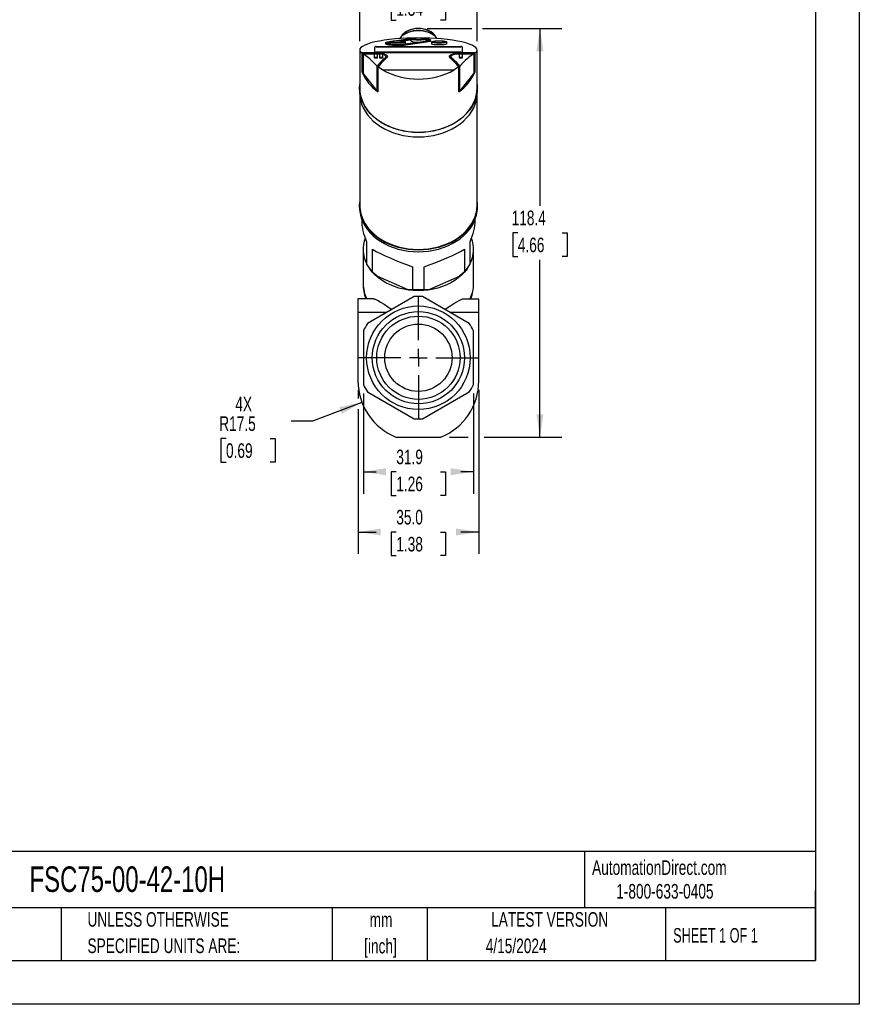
# Model space of a CAD drawing. Header units: millimetres. Extents: x 0 to 559, y 0 to 432.
# Tile 3 of 4: x 316 to 559, y 0 to 285. Entities that reach past the tile are written whole.
import ezdxf

# ---------------------------------------------------------------- set-up
doc = ezdxf.new("R2010")
doc.units = ezdxf.units.MM
doc.header["$LTSCALE"] = 2
doc.linetypes.add('CENTERX2', pattern=[20.32, 12.7, -2.54, 2.54, -2.54])
doc.layers.add('CENTER', color=40, linetype='CENTERX2')
doc.layers.add('DIMENSIONS', color=140, linetype='Continuous', lineweight=25)
doc.layers.add('TEXT', color=140, linetype='Continuous', lineweight=25)
doc.styles.add('SLDTEXTSTYLE0', font='TXT', dxfattribs={"width": 0.7})
doc.styles.add('SLDTEXTSTYLE1', font='TXT', dxfattribs={"width": 0.65})
doc.dimstyles.new('SLDDIMSTYLE1', dxfattribs={"dimtxt": 4.316016, "dimasz": 6.604, "dimexe": 0, "dimexo": 0.0625, "dimgap": 1.079004, "dimtad": 0, "dimtih": 1, "dimtoh": 1, "dimrnd": 1e-09, "dimzin": 4, "dimdsep": 46, "dimtxsty": 'SLDTEXTSTYLE0', "dimsah": 1, "dimcen": 0.09, "dimadec": 0, "dimazin": 1, "dimtfac": 1, "dimtofl": 0, "dimtmove": 0, "dimatfit": 3, "dimfxl": 0, "dimfrac": 2, "dimtolj": 1, "dimtzin": 12, "dimarcsym": 0})
doc.dimstyles.new('SLDDIMSTYLE2', dxfattribs={"dimtxt": 4.316016, "dimasz": 6.604, "dimexe": 0, "dimexo": 0.0625, "dimgap": 1.079004, "dimtad": 0, "dimtih": 1, "dimtoh": 1, "dimrnd": 1e-09, "dimzin": 12, "dimdsep": 46, "dimtxsty": 'SLDTEXTSTYLE0', "dimsah": 1, "dimcen": 0.09, "dimadec": 0, "dimazin": 3, "dimtfac": 1, "dimtofl": 0, "dimtmove": 0, "dimatfit": 3, "dimfxl": 0, "dimfrac": 2, "dimtolj": 1, "dimtzin": 12, "dimarcsym": 0})
doc.dimstyles.new('SLDDIMSTYLE4', dxfattribs={"dimtxt": 4.316016, "dimasz": 6.604, "dimexe": 0, "dimexo": 0.0625, "dimgap": 1.079004, "dimtad": 0, "dimtih": 1, "dimtoh": 1, "dimrnd": 1e-09, "dimzin": 12, "dimdsep": 46, "dimtxsty": 'SLDTEXTSTYLE0', "dimsah": 1, "dimcen": 0, "dimadec": 0, "dimazin": 3, "dimtfac": 1, "dimtofl": 0, "dimtmove": 0, "dimatfit": 3, "dimfxl": 0, "dimfrac": 2, "dimtolj": 1, "dimtzin": 12, "dimarcsym": 0})
doc.dimstyles.new('SLDDIMSTYLE5', dxfattribs={"dimtxt": 4.316016, "dimasz": 6.604, "dimexe": 0, "dimexo": 0.0625, "dimgap": 1.079004, "dimtad": 0, "dimtih": 1, "dimtoh": 1, "dimrnd": 1e-09, "dimzin": 4, "dimdsep": 46, "dimtxsty": 'SLDTEXTSTYLE0', "dimsah": 1, "dimcen": 0.09, "dimadec": 0, "dimazin": 1, "dimtfac": 1, "dimtmove": 0, "dimatfit": 0, "dimfxl": 0, "dimfrac": 2, "dimtolj": 1, "dimtzin": 12, "dimarcsym": 0})

# ---------------------------------------------------------------- blocks, each defined once
blk = doc.blocks.new('SW_NOTE_0_1')
at = {"layer": 'TEXT', "color": 0, "linetype": 'CENTERX2', "lineweight": 18, "char_height": 4.233, "attachment_point": 2, "style": 'SLDTEXTSTYLE0'}
for s, insert in [('mm', (5.69, 5.46)), ('[inch]', (5.52, -2.19))]:
    blk.add_mtext(s, dxfattribs=dict(at, insert=insert))
blk = doc.blocks.new('SW_NOTE_0_2')
at = {"layer": 'TEXT', "color": 0, "linetype": 'CENTERX2', "lineweight": 18, "char_height": 4.2333, "attachment_point": 1, "style": 'SLDTEXTSTYLE0'}
for s, insert in [('UNLESS OTHERWISE', (0, 5.46)), ('SPECIFIED UNITS ARE:', (0, -2.19))]:
    blk.add_mtext(s, dxfattribs=dict(at, insert=insert))
blk = doc.blocks.new('_D_6')
at = {"layer": 'DIMENSIONS'}
for p, q in [((433.62, 282.81), (446.55, 282.81)), ((449.6, 282.81), (472.63, 282.81)), ((466.28, 282.81), (466.28, 231.42)), ((459.87, 223.59), (458.42, 223.59)), ((458.42, 223.59), (458.42, 216.73)), ((472.7, 223.59), (474.15, 223.59)), ((474.15, 223.59), (474.15, 216.73)), ((458.42, 216.73), (459.87, 216.73)), ((466.28, 164.38), (466.28, 215.77)), ((474.15, 216.73), (472.7, 216.73)), ((440.11, 164.38), (445.5, 164.38)), ((450.1, 164.38), (472.63, 164.38))]:
    blk.add_line(p, q, dxfattribs=at)
for points in [[(466.28, 282.81), (465.27, 276.21), (467.3, 276.21)], [(466.28, 164.38), (467.3, 170.98), (465.27, 170.98)]]:
    blk.add_solid(points, dxfattribs=at)
at = {"layer": 'DIMENSIONS', "char_height": 4.233, "attachment_point": 1, "style": 'SLDTEXTSTYLE0'}
for s, insert in [('118.4', (458.08, 230.02)), ('4.66', (459.87, 222.19))]:
    blk.add_mtext(s, dxfattribs=dict(at, insert=insert))
blk = doc.blocks.new('_D_7')
at = {"layer": 'DIMENSIONS'}
for p, q in [((414.71, 174.44), (400.38, 169.03)), ((400.38, 169.03), (394.24, 169.03)), ((375.34, 163.98), (373.89, 163.98)), ((373.89, 163.98), (373.89, 157.12)), ((388.17, 163.98), (389.62, 163.98)), ((389.62, 163.98), (389.62, 157.12)), ((373.89, 157.12), (375.34, 157.12)), ((389.62, 157.12), (388.17, 157.12))]:
    blk.add_line(p, q, dxfattribs=at)
blk.add_solid([(414.71, 174.44), (408.17, 173.06), (408.89, 171.16)], dxfattribs=at)
at = {"layer": 'DIMENSIONS', "char_height": 4.233, "attachment_point": 1, "style": 'SLDTEXTSTYLE0'}
for s, insert in [('4X', (378.03, 176.05)), ('R17.5', (373.38, 170.41)), ('0.69', (375.34, 162.58))]:
    blk.add_mtext(s, dxfattribs=dict(at, insert=insert))
blk = doc.blocks.new('_D_8')
at = {"layer": 'DIMENSIONS'}
for p, q in [((413.58, 178.09), (413.58, 175.54)), ((448.58, 178.09), (448.58, 130.52)), ((413.58, 172.49), (413.58, 130.52)), ((413.58, 136.87), (418.82, 136.87)), ((424.67, 136.87), (423.22, 136.87)), ((423.22, 136.87), (423.22, 130.02)), ((437.49, 136.87), (438.94, 136.87)), ((438.94, 136.87), (438.94, 130.02)), ((448.58, 136.87), (443.34, 136.87)), ((423.22, 130.02), (424.67, 130.02)), ((438.94, 130.02), (437.49, 130.02))]:
    blk.add_line(p, q, dxfattribs=at)
for points in [[(413.58, 136.87), (420.18, 135.86), (420.18, 137.89)], [(448.58, 136.87), (441.97, 137.89), (441.97, 135.86)]]:
    blk.add_solid(points, dxfattribs=at)
at = {"layer": 'DIMENSIONS', "char_height": 4.233, "attachment_point": 1, "style": 'SLDTEXTSTYLE0'}
for s, insert in [('35.0', (424.67, 143.3)), ('1.38', (424.67, 135.47))]:
    blk.add_mtext(s, dxfattribs=dict(at, insert=insert))
blk = doc.blocks.new('_D_9')
at = {"layer": 'DIMENSIONS'}
for p, q in [((415.13, 177.05), (415.13, 147.98)), ((447.03, 177.05), (447.03, 147.98)), ((415.13, 154.33), (418.82, 154.33)), ((424.67, 154.33), (423.22, 154.33)), ((423.22, 154.33), (423.22, 147.47)), ((437.49, 154.33), (438.94, 154.33)), ((438.94, 154.33), (438.94, 147.47)), ((447.03, 154.33), (443.34, 154.33)), ((423.22, 147.47), (424.67, 147.47)), ((438.94, 147.47), (437.49, 147.47))]:
    blk.add_line(p, q, dxfattribs=at)
for points in [[(415.13, 154.33), (421.73, 153.32), (421.73, 155.35)], [(447.03, 154.33), (440.42, 155.35), (440.42, 153.32)]]:
    blk.add_solid(points, dxfattribs=at)
at = {"layer": 'DIMENSIONS', "char_height": 4.233, "attachment_point": 1, "style": 'SLDTEXTSTYLE0'}
for s, insert in [('31.9', (424.67, 160.76)), ('1.26', (424.67, 152.93))]:
    blk.add_mtext(s, dxfattribs=dict(at, insert=insert))
blk = doc.blocks.new('_D_10')
at = {"layer": 'DIMENSIONS'}
for p, q in [((414.08, 279.11), (414.08, 298.45)), ((448.08, 279.11), (448.08, 298.45)), ((414.08, 292.1), (401.38, 292.1)), ((424.67, 292.1), (423.22, 292.1)), ((423.22, 292.1), (423.22, 285.24)), ((437.49, 292.1), (438.94, 292.1)), ((438.94, 292.1), (438.94, 285.24)), ((448.08, 292.1), (460.78, 292.1)), ((423.22, 285.24), (424.67, 285.24)), ((438.94, 285.24), (437.49, 285.24))]:
    blk.add_line(p, q, dxfattribs=at)
for points in [[(414.08, 292.1), (407.47, 293.11), (407.47, 291.08)], [(448.08, 292.1), (454.68, 291.08), (454.68, 293.11)]]:
    blk.add_solid(points, dxfattribs=at)
at = {"layer": 'DIMENSIONS', "char_height": 4.233, "attachment_point": 1, "style": 'SLDTEXTSTYLE0'}
for s, insert in [('%%c', (421.41, 298.52)), ('34.0', (427.92, 298.52)), ('1.34', (424.67, 290.7))]:
    blk.add_mtext(s, dxfattribs=dict(at, insert=insert))
blk = doc.blocks.new('SW_CENTERMARKSYMBOL_0')
at = {"layer": 'CENTER', "color": 0}
for p, q in [((0, 5.08), (0, 17.54)), ((-5.08, 0), (-17.54, 0)), ((0, 0), (-2.54, 0)), ((0, 0), (0, 2.54)), ((0, 0), (0, -2.54)), ((0, 0), (2.54, 0)), ((5.08, 0), (17.54, 0)), ((0, -5.08), (0, -17.54))]:
    blk.add_line(p, q, dxfattribs=at)

msp = doc.modelspace()

# ---------------------------------------------------------------- linework, layer by layer
at = {"color": 7, "linetype": 'Continuous'}
for p, q in [((558.805, 431.805), (558.805, 0.005)), ((558.805, 0.005), (0.005, 0.005))]:
    msp.add_line(p, q, dxfattribs=at)
for p, q in [((428.713, 279.819), (424.701, 279.244)), ((425.443, 279.244), (428.853, 279.733)), ((428.359, 281.72), (428.112, 281.628)), ((428.713, 279.819), (428.957, 279.851)), ((428.853, 279.761), (428.853, 279.218)), ((433.303, 279.218), (433.303, 279.761)), ((434.044, 281.628), (433.797, 281.72)), ((418.428, 276.003), (418.428, 277.513)), ((418.828, 277.575), (443.324, 277.575)), ((418.828, 277.575), (418.828, 277.476)), ((418.828, 277.476), (443.324, 277.476)), ((421.578, 278.555), (421.578, 278.357)), ((422.926, 278.989), (422.713, 278.958)), ((422.853, 278.901), (422.853, 278.357)), ((426.388, 279.182), (428.853, 279.535)), ((433.105, 279.069), (427.105, 278.209)), ((427.303, 278.357), (427.303, 278.901)), ((427.443, 278.151), (433.443, 279.012)), ((433.443, 278.814), (427.443, 277.954)), ((427.443, 277.954), (427.443, 278.151)), ((433.443, 279.012), (433.443, 278.814)), ((434.578, 279.218), (434.578, 279.415)), ((434.853, 278.901), (434.853, 278.357)), ((439.303, 278.357), (439.303, 278.901)), ((443.324, 277.476), (443.324, 277.575)), ((443.724, 277.513), (443.724, 276.003)), ((414.078, 276.565), (414.078, 265.552)), ((414.776, 275.535), (414.512, 275.785)), ((447.644, 275.785), (414.512, 275.785)), ((414.776, 270.115), (414.776, 275.535)), ((414.776, 275.535), (419.878, 275.535)), ((415.028, 275.412), (419.878, 275.412)), ((415.028, 275.412), (415.028, 269.813)), ((418.374, 274.467), (418.374, 275.324)), ((418.374, 274.256), (418.374, 274.467)), ((418.574, 275.402), (418.974, 275.402)), ((418.974, 274.365), (418.574, 274.365)), ((418.574, 274.156), (418.574, 274.365)), ((418.974, 274.156), (418.574, 274.156)), ((443.324, 275.94), (418.828, 275.94)), ((418.974, 274.156), (418.974, 274.365)), ((419.174, 275.324), (419.174, 274.467)), ((419.174, 274.256), (419.174, 274.467)), ((419.874, 274.467), (419.874, 275.324)), ((419.874, 274.256), (419.874, 274.467)), ((419.878, 275.535), (419.878, 275.412)), ((419.878, 275.412), (420.077, 275.402)), ((420.074, 275.402), (420.474, 275.402)), ((420.474, 274.365), (420.074, 274.365)), ((420.074, 274.156), (420.074, 274.365)), ((420.474, 274.156), (420.074, 274.156)), ((420.474, 274.156), (420.474, 274.365)), ((420.674, 275.324), (420.674, 274.467)), ((420.674, 274.256), (420.674, 274.467)), ((421.437, 273.884), (421.437, 274.296)), ((421.678, 274.103), (421.678, 274.718)), ((440.478, 274.715), (440.478, 274.103)), ((440.719, 273.884), (440.719, 274.296)), ((442.278, 275.535), (447.38, 275.535)), ((442.278, 275.412), (442.278, 275.535)), ((442.278, 275.412), (447.128, 275.412)), ((442.974, 274.467), (442.974, 275.324)), ((442.974, 274.256), (442.974, 274.467)), ((443.174, 275.402), (443.574, 275.402)), ((443.574, 274.365), (443.174, 274.365)), ((443.174, 274.156), (443.174, 274.365)), ((443.574, 274.156), (443.174, 274.156)), ((443.574, 274.156), (443.574, 274.365)), ((443.774, 275.324), (443.774, 274.467)), ((443.774, 274.256), (443.774, 274.467)), ((447.128, 275.412), (447.128, 269.813)), ((447.644, 275.785), (447.38, 275.535)), ((447.38, 275.535), (447.38, 270.115)), ((448.078, 265.552), (448.078, 276.565)), ((419.091, 264.709), (419.091, 271.878)), ((419.36, 271.645), (419.36, 264.457)), ((420.693, 270.811), (419.36, 271.645)), ((442.796, 271.645), (441.463, 270.811)), ((442.796, 264.457), (442.796, 271.645)), ((443.065, 264.709), (443.065, 271.878)), ((415.028, 270.115), (414.776, 270.115)), ((419.091, 264.709), (415.028, 269.813)), ((420.693, 270.811), (441.463, 270.811)), ((447.128, 269.813), (443.065, 264.709)), ((447.38, 270.115), (447.128, 270.115)), ((414.028, 265.552), (414.028, 264.24)), ((448.128, 264.24), (448.128, 265.552)), ((414.078, 263.255), (414.078, 231.594)), ((419.36, 265.061), (419.091, 264.709)), ((443.065, 264.709), (442.796, 265.061)), ((448.078, 231.594), (448.078, 263.255)), ((414.028, 231.424), (414.028, 230.977)), ((448.128, 230.977), (448.128, 231.424)), ((414.643, 227.552), (414.643, 227.025)), ((447.513, 227.025), (447.513, 227.552)), ((416.078, 221.014), (416.078, 214.479)), ((446.078, 214.479), (446.078, 221.014)), ((415.078, 218.866), (415.078, 208.783)), ((417.762, 212.279), (417.762, 218.814)), ((444.395, 218.814), (444.395, 212.279)), ((447.078, 208.783), (447.078, 218.866)), ((417.762, 212.279), (419.184, 210.977)), ((429.395, 213.745), (429.395, 207.21)), ((432.762, 207.21), (432.762, 213.745)), ((444.395, 212.279), (442.972, 210.977)), ((419.184, 210.977), (427.972, 207.148)), ((434.184, 207.148), (442.972, 210.977)), ((427.972, 207.148), (429.395, 207.21)), ((432.762, 207.21), (434.184, 207.148)), ((413.578, 204.476), (413.578, 200.476)), ((417.99, 204.476), (413.578, 204.476)), ((429.848, 205.083), (416.358, 197.295)), ((445.798, 197.295), (432.308, 205.083)), ((444.166, 204.476), (448.578, 204.476)), ((448.578, 200.476), (448.578, 204.476)), ((413.578, 200.476), (413.578, 180.626)), ((421.868, 200.476), (413.578, 200.476)), ((448.578, 200.476), (440.288, 200.476)), ((448.578, 180.626), (448.578, 200.476)), ((415.128, 195.164), (415.128, 179.587)), ((447.028, 179.587), (447.028, 195.164)), ((416.358, 177.457), (429.848, 169.668)), ((432.308, 169.668), (445.798, 177.457)), ((424.583, 164.376), (437.573, 164.376))]:
    msp.add_line(p, q)
at = {"flags": 128}
for points in [[(436.134, 280.326), (436.095, 280.408), (435.778, 280.909), (435.346, 281.373), (434.808, 281.785), (434.179, 282.138), (433.473, 282.422), (432.708, 282.63), (431.903, 282.756), (431.078, 282.799), (430.253, 282.756), (429.448, 282.63), (428.683, 282.422), (427.978, 282.138), (427.348, 281.785), (426.811, 281.373), (426.378, 280.909), (426.061, 280.408), (426.023, 280.326)], [(436.528, 279.853), (436.484, 279.914), (436.036, 280.424), (435.476, 280.884), (434.819, 281.284), (434.078, 281.615), (433.27, 281.871), (432.413, 282.044), (431.526, 282.132), (430.63, 282.132), (429.743, 282.044), (428.886, 281.871), (428.078, 281.615), (427.337, 281.284), (426.68, 280.884), (426.121, 280.424), (425.672, 279.914), (425.629, 279.853)], [(433.303, 279.761), (433.238, 279.678), (433.048, 279.599), (432.744, 279.53), (432.342, 279.474), (431.867, 279.435), (431.346, 279.415), (430.81, 279.415), (430.289, 279.435), (429.814, 279.474), (429.413, 279.53), (429.108, 279.599), (428.918, 279.678), (428.853, 279.761), (428.918, 279.844), (429.108, 279.923), (429.413, 279.992), (429.814, 280.047), (430.289, 280.086), (430.81, 280.106), (431.346, 280.106), (431.867, 280.086), (432.342, 280.047), (432.744, 279.992), (433.048, 279.923), (433.238, 279.844), (433.303, 279.761)], [(432.908, 279.761), (432.84, 279.684), (432.642, 279.612), (432.327, 279.552), (431.92, 279.507), (431.45, 279.481), (430.953, 279.475), (430.465, 279.491), (430.023, 279.527), (429.659, 279.58), (429.4, 279.647), (429.265, 279.722), (429.265, 279.8), (429.4, 279.875), (429.659, 279.942), (430.023, 279.995), (430.465, 280.031), (430.953, 280.047), (431.45, 280.041), (431.92, 280.015), (432.327, 279.97), (432.642, 279.91), (432.84, 279.838), (432.908, 279.761)], [(433.303, 279.73), (433.489, 279.694), (433.808, 279.61), (434.007, 279.517), (434.078, 279.419), (434.018, 279.322), (433.829, 279.228), (433.521, 279.143), (433.105, 279.069)], [(433.235, 279.846), (433.658, 279.785), (434.07, 279.699), (434.367, 279.603), (434.537, 279.499), (434.575, 279.391), (434.478, 279.285), (434.25, 279.184), (433.901, 279.092), (433.443, 279.012)], [(427.443, 277.954), (426.894, 277.889), (426.276, 277.843), (425.611, 277.816), (424.926, 277.81), (424.247, 277.825), (423.6, 277.861), (423.009, 277.916), (422.498, 277.987), (422.086, 278.073), (421.789, 278.17), (421.619, 278.274), (421.578, 278.357)], [(427.443, 278.151), (426.894, 278.087), (426.276, 278.04), (425.611, 278.014), (424.926, 278.008), (424.247, 278.023), (423.6, 278.059), (423.009, 278.113), (422.498, 278.185), (422.086, 278.271), (421.789, 278.367), (421.619, 278.471), (421.581, 278.579), (421.678, 278.685), (421.906, 278.786), (422.255, 278.878), (422.713, 278.958)], [(427.105, 278.209), (426.601, 278.15), (426.031, 278.11), (425.418, 278.089), (424.791, 278.088), (424.177, 278.107), (423.601, 278.146), (423.091, 278.203), (422.667, 278.276), (422.348, 278.36), (422.149, 278.453), (422.078, 278.551), (422.138, 278.648), (422.327, 278.742), (422.635, 278.827), (422.853, 278.87)], [(427.303, 278.901), (427.238, 278.817), (427.048, 278.739), (426.744, 278.67), (426.342, 278.614), (425.867, 278.575), (425.346, 278.555), (424.81, 278.555), (424.289, 278.575), (423.814, 278.614), (423.413, 278.67), (423.108, 278.739), (422.918, 278.817), (422.853, 278.901), (422.918, 278.984), (423.108, 279.062), (423.413, 279.131), (423.814, 279.187), (424.289, 279.226), (424.81, 279.246), (425.346, 279.246), (425.867, 279.226), (426.342, 279.187), (426.744, 279.131), (427.048, 279.062), (427.238, 278.984), (427.303, 278.901)], [(423.077, 278.205), (422.998, 278.234), (422.869, 278.315), (422.853, 278.357)], [(426.908, 278.901), (426.84, 278.823), (426.642, 278.752), (426.327, 278.691), (425.92, 278.646), (425.45, 278.62), (424.953, 278.615), (424.465, 278.631), (424.023, 278.667), (423.659, 278.72), (423.4, 278.786), (423.265, 278.862), (423.265, 278.939), (423.4, 279.015), (423.659, 279.081), (424.023, 279.134), (424.465, 279.17), (424.953, 279.186), (425.45, 279.181), (425.92, 279.155), (426.327, 279.11), (426.642, 279.049), (426.84, 278.978), (426.908, 278.901)], [(427.303, 278.357), (427.287, 278.315), (427.159, 278.234), (427.08, 278.205)], [(433.303, 279.218), (433.287, 279.176), (433.159, 279.094), (433.079, 279.066)], [(434.578, 279.218), (434.575, 279.194), (434.478, 279.088), (434.25, 278.986), (433.901, 278.894), (433.443, 278.814)], [(439.303, 278.901), (439.238, 278.817), (439.048, 278.739), (438.744, 278.67), (438.342, 278.614), (437.867, 278.575), (437.346, 278.555), (436.81, 278.555), (436.289, 278.575), (435.814, 278.614), (435.413, 278.67), (435.108, 278.739), (434.918, 278.817), (434.853, 278.901), (434.918, 278.984), (435.108, 279.062), (435.413, 279.131), (435.814, 279.187), (436.289, 279.226), (436.81, 279.246), (437.346, 279.246), (437.867, 279.226), (438.342, 279.187), (438.744, 279.131), (439.048, 279.062), (439.238, 278.984), (439.303, 278.901)], [(439.303, 278.357), (439.287, 278.315), (439.159, 278.234), (438.909, 278.16), (438.554, 278.097), (438.112, 278.049), (437.611, 278.019), (437.078, 278.009), (436.546, 278.019), (436.044, 278.049), (435.603, 278.097), (435.247, 278.16), (434.998, 278.234), (434.869, 278.315), (434.853, 278.357)], [(438.908, 278.901), (438.84, 278.823), (438.642, 278.752), (438.327, 278.691), (437.92, 278.646), (437.45, 278.62), (436.953, 278.615), (436.465, 278.631), (436.023, 278.667), (435.659, 278.72), (435.4, 278.786), (435.265, 278.862), (435.265, 278.939), (435.4, 279.015), (435.659, 279.081), (436.023, 279.134), (436.465, 279.17), (436.953, 279.186), (437.45, 279.181), (437.92, 279.155), (438.327, 279.11), (438.642, 279.049), (438.84, 278.978), (438.908, 278.901)], [(418.374, 275.324), (418.388, 275.353), (418.431, 275.379), (418.493, 275.395), (418.558, 275.402), (418.574, 275.402)], [(418.574, 274.365), (418.511, 274.371), (418.455, 274.386), (418.411, 274.409), (418.382, 274.439), (418.374, 274.467)], [(418.574, 274.156), (418.511, 274.161), (418.455, 274.176), (418.411, 274.198), (418.382, 274.228), (418.374, 274.256)], [(418.974, 275.402), (419.034, 275.399), (419.087, 275.389), (419.131, 275.373), (419.162, 275.351), (419.174, 275.324)], [(419.174, 274.467), (419.162, 274.432), (419.125, 274.4), (419.069, 274.378), (419.005, 274.367), (418.974, 274.365)], [(419.174, 274.256), (419.161, 274.221), (419.124, 274.19), (419.069, 274.168), (419.005, 274.157), (418.974, 274.156)], [(419.874, 275.324), (419.888, 275.353), (419.931, 275.379), (419.993, 275.395), (420.058, 275.402), (420.074, 275.402)], [(420.074, 274.365), (420.011, 274.371), (419.955, 274.386), (419.911, 274.409), (419.882, 274.439), (419.874, 274.467)], [(420.074, 274.156), (420.011, 274.161), (419.955, 274.176), (419.911, 274.198), (419.882, 274.228), (419.874, 274.256)], [(419.878, 275.535), (420.516, 275.507), (421.079, 275.426), (421.561, 275.282), (421.933, 275.047), (422.078, 274.71), (421.908, 274.322), (421.783, 274.196)], [(420.474, 275.402), (420.534, 275.399), (420.587, 275.389), (420.631, 275.373), (420.662, 275.351), (420.674, 275.324)], [(420.674, 274.467), (420.662, 274.432), (420.625, 274.4), (420.569, 274.378), (420.505, 274.367), (420.474, 274.365)], [(420.674, 274.256), (420.661, 274.221), (420.624, 274.19), (420.569, 274.168), (420.505, 274.157), (420.474, 274.156)], [(420.665, 275.345), (420.873, 275.311), (421.269, 275.184), (421.566, 274.983), (421.678, 274.707), (421.537, 274.394), (421.437, 274.296)], [(440.373, 274.196), (440.11, 274.549), (440.11, 274.88), (440.384, 275.175), (440.945, 275.396), (441.541, 275.497), (442.147, 275.534), (442.278, 275.535)], [(440.719, 274.296), (440.503, 274.583), (440.507, 274.857), (440.738, 275.104), (441.202, 275.292), (441.694, 275.38), (442.278, 275.412)], [(442.974, 275.324), (442.988, 275.353), (443.031, 275.379), (443.093, 275.395), (443.158, 275.402), (443.174, 275.402)], [(443.174, 274.365), (443.111, 274.371), (443.055, 274.386), (443.011, 274.409), (442.982, 274.439), (442.974, 274.467)], [(443.174, 274.156), (443.111, 274.161), (443.055, 274.176), (443.011, 274.198), (442.982, 274.228), (442.974, 274.256)], [(443.574, 275.402), (443.634, 275.399), (443.687, 275.389), (443.731, 275.373), (443.762, 275.351), (443.774, 275.324)], [(443.774, 274.467), (443.762, 274.432), (443.725, 274.4), (443.669, 274.378), (443.605, 274.367), (443.574, 274.365)], [(443.774, 274.256), (443.761, 274.221), (443.724, 274.19), (443.669, 274.168), (443.605, 274.157), (443.574, 274.156)], [(448.078, 266.536), (448.128, 265.552), (448.063, 264.43), (447.869, 263.317), (447.547, 262.221), (447.1, 261.151), (446.531, 260.113), (445.844, 259.118), (445.045, 258.171), (444.139, 257.28), (443.134, 256.453), (442.038, 255.694), (440.858, 255.011), (439.603, 254.408), (438.284, 253.889), (436.91, 253.46), (435.491, 253.122), (434.039, 252.879), (432.564, 252.733), (431.078, 252.684), (429.592, 252.733), (428.117, 252.879), (426.665, 253.122), (425.247, 253.46), (423.872, 253.889), (422.553, 254.408), (421.299, 255.011), (420.119, 255.694), (419.022, 256.453), (418.017, 257.28), (417.112, 258.171), (416.312, 259.118), (415.626, 260.113), (415.056, 261.151), (414.609, 262.221), (414.287, 263.317), (414.093, 264.43), (414.028, 265.552), (414.078, 266.536)], [(414.078, 265.552), (414.143, 264.433), (414.336, 263.324), (414.657, 262.231), (415.103, 261.164), (415.671, 260.129), (416.356, 259.137), (417.153, 258.193), (418.055, 257.305), (419.057, 256.479), (420.151, 255.723), (421.327, 255.042), (422.578, 254.44), (423.894, 253.924), (425.264, 253.495), (426.678, 253.159), (428.126, 252.917), (429.596, 252.77), (431.078, 252.722), (432.56, 252.77), (434.03, 252.917), (435.478, 253.159), (436.892, 253.495), (438.263, 253.924), (439.578, 254.44), (440.829, 255.042), (442.005, 255.723), (443.099, 256.479), (444.101, 257.305), (445.004, 258.193), (445.801, 259.137), (446.485, 260.129), (447.053, 261.164), (447.499, 262.231), (447.82, 263.324), (448.013, 264.433), (448.078, 265.552), (448.078, 265.552)], [(414.028, 264.24), (414.093, 263.118), (414.287, 262.005), (414.609, 260.909), (415.056, 259.838), (415.626, 258.801), (416.312, 257.806), (417.112, 256.859), (418.017, 255.968), (419.022, 255.141), (420.119, 254.382), (421.299, 253.699), (422.553, 253.096), (423.872, 252.577), (425.247, 252.148), (426.665, 251.81), (428.117, 251.567), (429.592, 251.421), (431.078, 251.372), (432.564, 251.421), (434.039, 251.567), (435.491, 251.81), (436.91, 252.148), (438.284, 252.577), (439.603, 253.096), (440.858, 253.699), (442.038, 254.382), (443.134, 255.141), (444.139, 255.968), (445.045, 256.859), (445.844, 257.806), (446.531, 258.801), (447.1, 259.838), (447.547, 260.909), (447.869, 262.005), (448.063, 263.118), (448.128, 264.24), (448.128, 264.24)], [(448.078, 232.408), (448.128, 231.424), (448.063, 230.302), (447.869, 229.189), (447.547, 228.093), (447.1, 227.023), (446.531, 225.985), (445.844, 224.99), (445.045, 224.043), (444.139, 223.152), (443.134, 222.325), (442.038, 221.566), (440.858, 220.883), (439.603, 220.28), (438.284, 219.761), (436.91, 219.332), (435.491, 218.994), (434.039, 218.751), (432.564, 218.605), (431.078, 218.556), (429.592, 218.605), (428.117, 218.751), (426.665, 218.994), (425.247, 219.332), (423.872, 219.761), (422.553, 220.28), (421.299, 220.883), (420.119, 221.566), (419.022, 222.325), (418.017, 223.152), (417.112, 224.043), (416.312, 224.99), (415.626, 225.985), (415.056, 227.023), (414.609, 228.093), (414.287, 229.189), (414.093, 230.302), (414.028, 231.424), (414.078, 232.408)], [(447.866, 229.572), (448.013, 230.476), (448.078, 231.594)], [(414.028, 230.977), (414.093, 229.856), (414.287, 228.743), (414.609, 227.647), (415.056, 226.576), (415.626, 225.539), (416.312, 224.543), (417.112, 223.597), (418.017, 222.706), (419.022, 221.878), (420.119, 221.12), (421.299, 220.437), (422.553, 219.834), (423.872, 219.315), (425.247, 218.886), (426.665, 218.548), (428.117, 218.305), (429.592, 218.159), (431.078, 218.11), (432.564, 218.159), (434.039, 218.305), (435.491, 218.548), (436.91, 218.886), (438.284, 219.315), (439.603, 219.834), (440.858, 220.437), (442.038, 221.12), (443.134, 221.878), (444.139, 222.706), (445.045, 223.597), (445.844, 224.543), (446.531, 225.539), (447.1, 226.576), (447.547, 227.647), (447.869, 228.743), (448.063, 229.856), (448.128, 230.977), (448.128, 230.977)], [(414.414, 229.057), (414.657, 228.273), (415.103, 227.206), (415.671, 226.172), (416.356, 225.179), (417.153, 224.235), (418.055, 223.347), (419.057, 222.522), (420.151, 221.766), (421.327, 221.084), (422.578, 220.483), (423.894, 219.966), (425.264, 219.538), (426.678, 219.201), (428.126, 218.959), (429.596, 218.813), (431.078, 218.764), (432.56, 218.813), (434.03, 218.959), (435.478, 219.201), (436.892, 219.538), (438.263, 219.966), (439.578, 220.483), (440.829, 221.084), (442.005, 221.766), (443.099, 222.522), (444.101, 223.347), (445.004, 224.235), (445.801, 225.179), (446.485, 226.172), (447.053, 227.206), (447.499, 228.273), (447.82, 229.366), (447.866, 229.572)], [(445.286, 213.314), (445.168, 213.144), (444.431, 212.214), (443.587, 211.338), (442.643, 210.522), (441.605, 209.773), (440.483, 209.097), (439.284, 208.5), (438.02, 207.987), (436.7, 207.561), (435.335, 207.226), (433.935, 206.985), (432.512, 206.84), (431.078, 206.791), (429.644, 206.84), (428.221, 206.985), (426.822, 207.226), (425.456, 207.561), (424.136, 207.987), (422.872, 208.5), (421.674, 209.097), (420.551, 209.773), (419.513, 210.522), (418.569, 211.338), (417.725, 212.214), (416.989, 213.144), (416.87, 213.314)], [(417.99, 204.476), (418.357, 204.415), (418.789, 204.249), (419.399, 203.932), (420.073, 203.528), (421.128, 202.861), (422.253, 202.146), (423.475, 201.404)], [(438.68, 201.404), (438.805, 201.475), (440.488, 202.516), (441.384, 203.088), (442.227, 203.617), (442.869, 203.994), (443.447, 204.284), (443.834, 204.425), (444.166, 204.476)]]:
    msp.add_lwpolyline(points, dxfattribs=at)
for radius in [15, 13.358, 12.058, 9.75]:
    msp.add_circle((431.078, 187.376), radius)
at = {"color": 179, "linetype": 'Continuous', "lineweight": 18}
msp.add_arc((431.078, 276.43), 6.383, 37.61907, 142.38093, dxfattribs=at)
for centre, radius, start, end in [((431.078, 274.197), 8, 70.13283, 109.86717), ((418.731, 276.889), 0.693, 81.90855, 115.8734), ((418.731, 276.79), 0.693, 81.90855, 115.8734), ((423.108, 276.57), 2.118, 96.90867, 117.03601), ((425.078, 267.304), 11.34, 87.07768, 92.92232), ((430.899, 284.032), 5.231, 246.97879, 280.73418), ((431.078, 268.164), 11.34, 87.07768, 92.92232), ((433.132, 277.705), 1.835, 61.39718, 84.65814), ((437.078, 267.304), 11.34, 87.07768, 92.92232), ((443.422, 276.889), 0.693, 64.1266, 98.09145), ((443.422, 276.79), 0.693, 64.1266, 98.09145), ((418.731, 276.627), 0.693, 244.1266, 278.09145), ((443.422, 276.627), 0.693, 261.90855, 295.8734), ((426.649, 275.05), 12.858, 202.57042, 235.46908), ((431.078, 289.454), 21.34, 240.88072, 299.11928), ((435.507, 275.05), 12.858, 304.53092, 337.42958), ((423.915, 231.605), 9.837, 180.06286, 195.01053), ((424.414, 218.86), 9.332, 159.82996, 206.71489), ((437.742, 218.86), 9.332, 333.28511, 20.17004), ((426.501, 220.709), 12.142, 210.86459, 223.96715), ((435.655, 220.709), 12.142, 316.03285, 329.13541), ((424.573, 208.821), 9.495, 180.22792, 207.23425), ((426.133, 208.536), 11.053, 178.67524, 201.58784), ((437.616, 208.813), 9.462, 332.71896, 359.81887), ((434.957, 208.711), 12.118, 339.49464, 0.32065), ((431.078, 227.795), 20.879, 261.44599, 278.55401), ((431.078, 228.892), 21.748, 265.56035, 274.43965), ((431.078, 187.376), 17.75, 86.02645, 93.97355), ((431.078, 187.376), 17.75, 146.02645, 153.97355), ((431.078, 187.376), 17.75, 26.02645, 33.97355), ((431.078, 180.626), 17.5, 180, 248.21321), ((431.078, 180.626), 17.5, 291.78679, 0), ((431.078, 187.376), 17.75, 206.02645, 213.97355), ((431.078, 187.376), 17.75, 326.02645, 333.97355), ((431.078, 187.376), 17.75, 266.02645, 273.97355)]:
    msp.add_arc(centre, radius, start, end)
for centre, major_axis, ratio, start_param, end_param in [((431.078, 276.565), (17, 0), 0.2042107, 1.6566572, 3.3680974), ((431.078, 276.565), (17, 0), 0.2042107, 6.0566806, 7.7681207), ((419.979, 260.97), (-7.677, 14.799), 0.3191303, 5.3625464, 5.8454492), ((418.239, 260.97), (7.325, 14.825), 0.3116786, 0.6297392, 0.9093709), ((418.701, 260.97), (7.325, 14.825), 0.3116786, 0.6440466, 0.9317244), ((443.456, 260.97), (-7.325, 14.825), 0.3116786, 5.3514609, 5.6391387), ((443.918, 260.97), (-7.325, 14.825), 0.3116786, 5.3738144, 5.6534461), ((442.177, 260.97), (7.677, 14.799), 0.3191303, 0.4377361, 0.920639), ((431.078, 216.242), (-14.955, 14.955), 0.4557263, 0.4276057, 0.8485919), ((431.078, 216.242), (14.955, 14.955), 0.4557263, 5.4345934, 5.8555796), ((431.078, 216.242), (16.409, -5.557), 0.1678955, 3.8245982, 4.6665707), ((431.078, 216.242), (16.409, 5.557), 0.1678955, 4.7582072, 5.6001797)]:
    msp.add_ellipse(centre, major_axis=major_axis, ratio=ratio, start_param=start_param, end_param=end_param)
at = {"layer": 'TEXT'}
for p, q in [((546.1, 419.1), (546.1, 12.7)), ((546.1, 44.252), (12.7, 44.252)), ((479.151, 44.252), (479.151, 27.94)), ((546.1, 12.7), (546.1, 33.02)), ((546.1, 27.94), (12.7, 27.94)), ((327.56, 27.94), (327.56, 12.7)), ((406.049, 27.94), (406.049, 12.7)), ((433.624, 27.94), (433.624, 12.7)), ((502.697, 27.94), (502.697, 12.7)), ((12.7, 12.7), (546.1, 12.7))]:
    msp.add_line(p, q, dxfattribs=at)

# ---------------------------------------------------------------- block references
at = {"layer": 'CENTER'}
msp.add_blockref('SW_CENTERMARKSYMBOL_0', (431.078, 187.376), dxfattribs=at)
at = {"layer": 'TEXT', "linetype": 'CENTERX2', "lineweight": 18}
for name, p in [('SW_NOTE_0_2', (335.216, 21.271)), ('SW_NOTE_0_1', (414.572, 21.182))]:
    msp.add_blockref(name, p, dxfattribs=at)

# ---------------------------------------------------------------- texts
for s, insert, char_height, attachment_point, style in [('FSC75-00-42-10H', (318.415, 39.974), 7.40833, 1, 'SLDTEXTSTYLE0'), ('AutomationDirect.com', (481.39, 41.753), 4.23333, 1, 'SLDTEXTSTYLE0'), ('1-800-633-0405', (488.383, 34.874), 4.23333, 1, 'SLDTEXTSTYLE0'), ('LATEST VERSION', (469.104, 26.728), 4.23333, 2, 'SLDTEXTSTYLE0'), ('SHEET 1 OF 1', (504.883, 22.103), 4.23333, 1, 'SLDTEXTSTYLE1'), ('4/15/2024', (459.403, 19.061), 4.2333, 2, 'SLDTEXTSTYLE0')]:
    msp.add_mtext(s, dxfattribs=dict(at, insert=insert, char_height=char_height, attachment_point=attachment_point, style=style))

# ---------------------------------------------------------------- dimensions: what is measured, and where the dimension line sits
at = {"layer": 'DIMENSIONS'}
dim = msp.add_linear_dim(base=(448.078, 292.099), p1=(414.078, 276.565), p2=(448.078, 276.565), angle=0, text='%%c<>', dimstyle='SLDDIMSTYLE5', dxfattribs=at)
dim.commit()
dim.dimension.update_dxf_attribs({"geometry": '_D_10', "text_midpoint": (431.078, 292.099), "dimtype": 160})
dim = msp.add_linear_dim(base=(466.285, 164.376), p1=(431.078, 282.813), p2=(437.573, 164.376), angle=90, dimstyle='SLDDIMSTYLE2', dxfattribs=at)
dim.commit()
dim.dimension.update_dxf_attribs({"geometry": '_D_6', "text_midpoint": (466.285, 223.594), "dimtype": 160})
dim = msp.add_radius_dim(center=(431.078, 180.626), mpoint=(414.706, 174.444), text='4X\\P<>', dimstyle='SLDDIMSTYLE4', dxfattribs=at)
dim.commit()
dim.dimension.update_dxf_attribs({"geometry": '_D_7', "text_midpoint": (381.757, 166.804), "dimtype": 164})
for base, p1, p2, dimstyle, picture, middle in [((448.578, 136.875), (413.578, 180.626), (448.578, 180.626), 'SLDDIMSTYLE1', '_D_8', (431.078, 136.875)), ((447.028, 154.333), (415.128, 179.587), (447.028, 179.587), 'SLDDIMSTYLE2', '_D_9', (431.078, 154.333))]:
    dim = msp.add_linear_dim(base=base, p1=p1, p2=p2, dimstyle=dimstyle, dxfattribs=at)
    dim.commit()
    dim.dimension.update_dxf_attribs({"geometry": picture, "text_midpoint": middle, "dimtype": 160})

doc.saveas('drawing.dxf')
